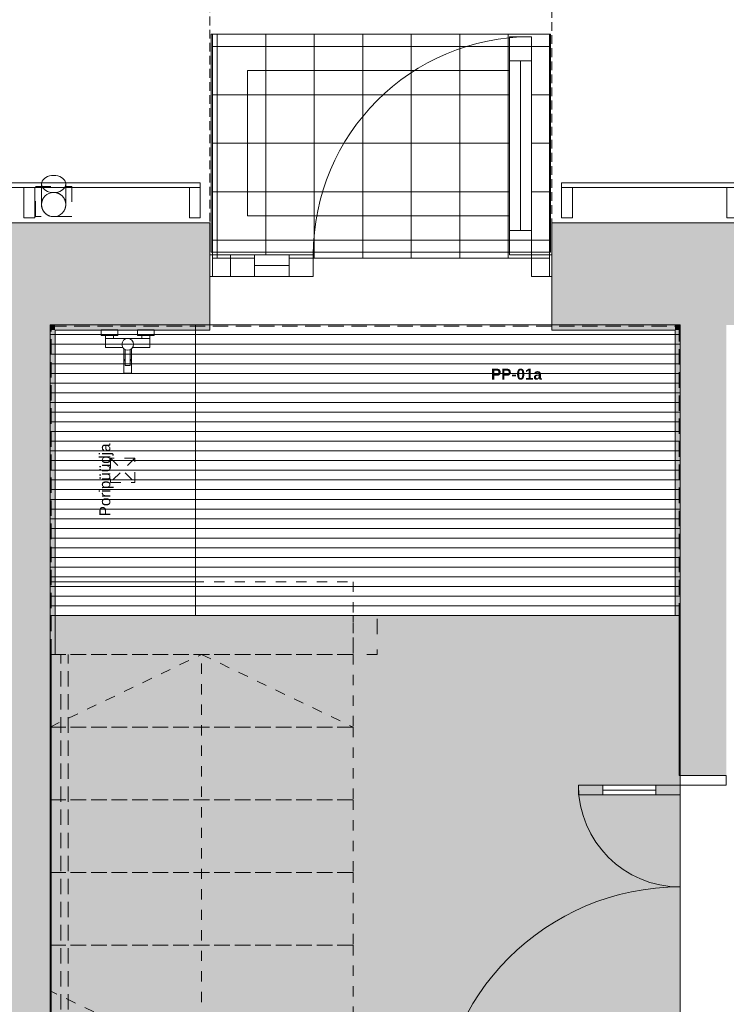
# Model space of a CAD drawing. Header units: millimetres. Extents: x -30 to 102382, y -31808 to 51594.
# Tile 158 of 172: x 74615 to 77530, y 35165 to 39230. Entities that reach past the tile are written whole.
import ezdxf

# ---------------------------------------------------------------- set-up
doc = ezdxf.new("R2010")
doc.units = ezdxf.units.MM
doc.header["$MEASUREMENT"] = 0
for name, pattern in [('Avanemissuund', [54, 36, -18]), ('Dashed', [127, 63.5, -63.5]), ('Dashed Small', [84.666667, 42.333333, -42.333333]), ('Hidden Line', [95.25, 63.5, -31.75]), ('Kontuurjoon 01', [95.25, 63.5, -31.75]), ('Small Dashed', [84.666667, 42.333333, -42.333333]), ('tl_xref_DASH_2.5-1.25', [3750, 2500, -1250]), ('Wipeout_Contour', [1000, 0, -1000])]:
    doc.linetypes.add(name, pattern=pattern)
for name, color, linetype in [('01 Tähis_ avatäited.AR', 7, 'Continuous'), ('04 Välissein kandev proj.AR', 7, 'Continuous'), ('05 Sisesein proj.AR', 7, 'Continuous'), ('06 Põrand proj.AR', 7, 'Continuous'), ('10 Põrandakalded 2d.AR', 7, 'Continuous'), ('12 Varikatus välisosa.AR', 7, 'Continuous'), ('13 Fassaadikate välisosa.AR', 7, 'Continuous'), ('15 Trepp siseosa.AR', 7, 'Continuous'), ('34 Sademeveeäravool 3d.AR', 7, 'Continuous'), ('38 Jalapuhastusrestid.AR', 7, 'Continuous'), ('43 Sanitaartehnika.SA', 7, 'Continuous'), ('44 Sisustus_ erimööbel tähis.SA', 7, 'Continuous'), ('46 Piire siseosa 1 hidden.SA', 7, 'Continuous'), ('47 Siseviimistlus_ põrand.SA', 7, 'Continuous'), ('47 Siseviimistlus_ sein.SA', 7, 'Continuous'), ('65 SA-VK põrandatrapid.SA', 7, 'Continuous')]:
    doc.layers.add(name, color=color, linetype=linetype)
doc.styles.add('GENERATED_STYLE_2', font='arial.ttf')
doc.styles.add('GENERATED_STYLE_3', font='arial.ttf')
pattern_1 = [(180, (74740, 37970), (0, 40), [])]

# ---------------------------------------------------------------- blocks, each defined once
blk = doc.blocks.new('Simple Door Opening_4')
at = {"layer": '47 Siseviimistlus_ sein.SA', "color": 7, "linetype": 'Continuous', "lineweight": 13}
for p, q in [((-705, 0), (-705, -21)), ((705, 0), (705, -21))]:
    blk.add_line(p, q, dxfattribs=at)
blk = doc.blocks.new('Simple Door Opening_7')
at = {"layer": '47 Siseviimistlus_ sein.SA', "color": 7, "linetype": 'Continuous', "lineweight": 13}
for p, q in [((-750, 0), (-750, 5)), ((750, 0), (750, 5))]:
    blk.add_line(p, q, dxfattribs=at)
blk = doc.blocks.new('Downspout Complex 26[223]_2', base_point=(74755, 38462))
at = {"layer": '34 Sademeveeäravool 3d.AR', "color": 7, "linetype": 'Dashed', "lineweight": 20}
for p, q in [((74680, 38542), (74830, 38542)), ((74680, 38417), (74680, 38542)), ((74830, 38542), (74830, 38417)), ((74830, 38417), (74680, 38417))]:
    blk.add_line(p, q, dxfattribs=at)
at = {"layer": '34 Sademeveeäravool 3d.AR', "color": 7, "linetype": 'Continuous', "lineweight": 20}
for p, q in [((74705, 38467), (74705, 38551.9)), ((74805, 38551.9), (74805, 38467))]:
    blk.add_line(p, q, dxfattribs=at)
at = {"layer": '34 Sademeveeäravool 3d.AR', "color": 7, "linetype": 'Continuous', "lineweight": 20, "flags": 128}
blk.add_lwpolyline([(74705, 38551.9), (74705.8, 38558), (74708, 38563.9), (74711.7, 38569.5), (74716.7, 38574.6), (74722.9, 38578.9), (74730, 38582.5), (74737.9, 38585.1), (74746.3, 38586.7), (74755, 38587.2), (74763.7, 38586.7), (74772.1, 38585.1), (74780, 38582.5), (74787.1, 38578.9), (74793.3, 38574.6), (74798.3, 38569.5), (74802, 38563.9), (74804.2, 38558), (74805, 38551.9), (74804.2, 38545.7), (74802, 38539.8), (74798.3, 38534.2), (74793.3, 38529.1), (74787.1, 38524.8), (74780, 38521.2), (74772.1, 38518.6), (74763.7, 38517), (74755, 38516.5), (74746.3, 38517), (74737.9, 38518.6), (74730, 38521.2), (74722.9, 38524.8), (74716.7, 38529.1), (74711.7, 38534.2), (74708, 38539.8), (74705.8, 38545.7)], close=True, dxfattribs=at)
for points in [[(74705, 38467, -1), (74805, 38467, -1)], [(74705, 38467, -1), (74805, 38467, -1)], [(74805, 38467, -1), (74705, 38467, -1)]]:
    blk.add_lwpolyline(points, format="xyb", close=True, dxfattribs=at)
at = {"layer": '34 Sademeveeäravool 3d.AR', "color": 7, "linetype": 'Dashed', "lineweight": 20}
for start, end in [(0, 180), (180, 0)]:
    blk.add_arc((74755, 38467), 50, start, end, dxfattribs=at)
blk = doc.blocks.new('FSD-01[382]_2', base_point=(76850, 38412))
at = {"color": 254, "linetype": 'Wipeout_Contour', "lineweight": 0, "ltscale": 343852.821031}
blk.add_wipeout([(76850, 38412), (76895, 38412), (76895, 38537), (76850, 38537)], dxfattribs=at).dxf.layer = '13 Fassaadikate välisosa.AR'
at = {"color": 254, "linetype": 'Wipeout_Contour', "lineweight": 0, "ltscale": 346296.276529}
blk.add_wipeout([(77532.5, 38412), (77577.5, 38412), (77577.5, 38537), (77532.5, 38537)], dxfattribs=at).dxf.layer = '13 Fassaadikate välisosa.AR'
at = {"color": 254, "linetype": 'Wipeout_Contour', "lineweight": 0, "ltscale": 348743.982803}
blk.add_wipeout([(78215, 38412), (78260, 38412), (78260, 38537), (78215, 38537)], dxfattribs=at).dxf.layer = '13 Fassaadikate välisosa.AR'
at = {"layer": '13 Fassaadikate välisosa.AR', "color": 7, "linetype": 'Continuous', "lineweight": 20}
for p, q in [((78260, 38557), (76850, 38557)), ((76850, 38557), (76850, 38537)), ((78260, 38557), (76850, 38557)), ((76850, 38557), (76850, 38537)), ((78260, 38557), (76850, 38557)), ((76850, 38557), (76850, 38537)), ((78260, 38557), (76850, 38557)), ((76850, 38557), (76850, 38537)), ((76895, 38537), (76850, 38537)), ((76850, 38537), (76850, 38412)), ((78260, 38537), (76850, 38537)), ((78260, 38537), (76850, 38537)), ((78260, 38537), (76850, 38537)), ((78260, 38537), (76850, 38537)), ((76895, 38412), (76895, 38537)), ((77577.5, 38537), (77532.5, 38537)), ((77532.5, 38537), (77532.5, 38412)), ((77577.5, 38412), (77577.5, 38537)), ((78260, 38537), (78215, 38537)), ((78215, 38537), (78215, 38412)), ((78260, 38557), (78260, 38537)), ((78260, 38557), (78260, 38537)), ((78260, 38557), (78260, 38537)), ((78260, 38557), (78260, 38537)), ((78260, 38412), (78260, 38537)), ((76850, 38412), (76895, 38412)), ((77532.5, 38412), (77577.5, 38412)), ((78215, 38412), (78260, 38412))]:
    blk.add_line(p, q, dxfattribs=at)
blk = doc.blocks.new('FSD-02[383]_2', base_point=(76850, 38412))
at = {"color": 254, "linetype": 'Wipeout_Contour', "lineweight": 0, "ltscale": 343852.821037}
blk.add_wipeout([(76850, 38412), (76895, 38412), (76895, 38537), (76850, 38537)], dxfattribs=at).dxf.layer = '13 Fassaadikate välisosa.AR'
at = {"color": 254, "linetype": 'Wipeout_Contour', "lineweight": 0, "ltscale": 346296.276534}
blk.add_wipeout([(77532.5, 38412), (77577.5, 38412), (77577.5, 38537), (77532.5, 38537)], dxfattribs=at).dxf.layer = '13 Fassaadikate välisosa.AR'
at = {"color": 254, "linetype": 'Wipeout_Contour', "lineweight": 0, "ltscale": 348743.982809}
blk.add_wipeout([(78215, 38412), (78260, 38412), (78260, 38537), (78215, 38537)], dxfattribs=at).dxf.layer = '13 Fassaadikate välisosa.AR'
at = {"layer": '13 Fassaadikate välisosa.AR', "color": 7, "linetype": 'Continuous', "lineweight": 20}
for p, q in [((78260, 38557), (76850, 38557)), ((76850, 38557), (76850, 38537)), ((78260, 38557), (76850, 38557)), ((76850, 38557), (76850, 38537)), ((78260, 38557), (76850, 38557)), ((76850, 38557), (76850, 38537)), ((78260, 38557), (76850, 38557)), ((76850, 38557), (76850, 38537)), ((78260, 38557), (76850, 38557)), ((76850, 38557), (76850, 38537)), ((78260, 38557), (76850, 38557)), ((76850, 38557), (76850, 38537)), ((78260, 38557), (76850, 38557)), ((76850, 38557), (76850, 38537)), ((78260, 38557), (76850, 38557)), ((76850, 38557), (76850, 38537)), ((78260, 38557), (76850, 38557)), ((76850, 38557), (76850, 38537)), ((76895, 38537), (76850, 38537)), ((76850, 38537), (76850, 38412)), ((78260, 38537), (76850, 38537)), ((78260, 38537), (76850, 38537)), ((78260, 38537), (76850, 38537)), ((78260, 38537), (76850, 38537)), ((78260, 38537), (76850, 38537)), ((78260, 38537), (76850, 38537)), ((78260, 38537), (76850, 38537)), ((78260, 38537), (76850, 38537)), ((78260, 38537), (76850, 38537)), ((76895, 38412), (76895, 38537)), ((77577.5, 38537), (77532.5, 38537)), ((77532.5, 38537), (77532.5, 38412)), ((77577.5, 38412), (77577.5, 38537)), ((78260, 38537), (78215, 38537)), ((78215, 38537), (78215, 38412)), ((78260, 38557), (78260, 38537)), ((78260, 38557), (78260, 38537)), ((78260, 38557), (78260, 38537)), ((78260, 38557), (78260, 38537)), ((78260, 38557), (78260, 38537)), ((78260, 38557), (78260, 38537)), ((78260, 38557), (78260, 38537)), ((78260, 38557), (78260, 38537)), ((78260, 38557), (78260, 38537)), ((78260, 38412), (78260, 38537)), ((76850, 38412), (76895, 38412)), ((77532.5, 38412), (77577.5, 38412)), ((78215, 38412), (78260, 38412))]:
    blk.add_line(p, q, dxfattribs=at)
blk = doc.blocks.new('FSD-02[384]_2', base_point=(76850, 38412))
at = {"color": 254, "linetype": 'Wipeout_Contour', "lineweight": 0, "ltscale": 343852.821037}
blk.add_wipeout([(76850, 38412), (76895, 38412), (76895, 38537), (76850, 38537)], dxfattribs=at).dxf.layer = '13 Fassaadikate välisosa.AR'
at = {"color": 254, "linetype": 'Wipeout_Contour', "lineweight": 0, "ltscale": 346296.276534}
blk.add_wipeout([(77532.5, 38412), (77577.5, 38412), (77577.5, 38537), (77532.5, 38537)], dxfattribs=at).dxf.layer = '13 Fassaadikate välisosa.AR'
at = {"color": 254, "linetype": 'Wipeout_Contour', "lineweight": 0, "ltscale": 348743.982809}
blk.add_wipeout([(78215, 38412), (78260, 38412), (78260, 38537), (78215, 38537)], dxfattribs=at).dxf.layer = '13 Fassaadikate välisosa.AR'
at = {"layer": '13 Fassaadikate välisosa.AR', "color": 7, "linetype": 'Continuous', "lineweight": 20}
for p, q in [((78260, 38557), (76850, 38557)), ((76850, 38557), (76850, 38537)), ((78260, 38557), (76850, 38557)), ((76850, 38557), (76850, 38537)), ((78260, 38557), (76850, 38557)), ((76850, 38557), (76850, 38537)), ((78260, 38557), (76850, 38557)), ((76850, 38557), (76850, 38537)), ((78260, 38557), (76850, 38557)), ((76850, 38557), (76850, 38537)), ((78260, 38557), (76850, 38557)), ((76850, 38557), (76850, 38537)), ((78260, 38557), (76850, 38557)), ((76850, 38557), (76850, 38537)), ((78260, 38557), (76850, 38557)), ((76850, 38557), (76850, 38537)), ((78260, 38557), (76850, 38557)), ((76850, 38557), (76850, 38537)), ((76895, 38537), (76850, 38537)), ((76850, 38537), (76850, 38412)), ((78260, 38537), (76850, 38537)), ((78260, 38537), (76850, 38537)), ((78260, 38537), (76850, 38537)), ((78260, 38537), (76850, 38537)), ((78260, 38537), (76850, 38537)), ((78260, 38537), (76850, 38537)), ((78260, 38537), (76850, 38537)), ((78260, 38537), (76850, 38537)), ((78260, 38537), (76850, 38537)), ((76895, 38412), (76895, 38537)), ((77577.5, 38537), (77532.5, 38537)), ((77532.5, 38537), (77532.5, 38412)), ((77577.5, 38412), (77577.5, 38537)), ((78260, 38537), (78215, 38537)), ((78215, 38537), (78215, 38412)), ((78260, 38557), (78260, 38537)), ((78260, 38557), (78260, 38537)), ((78260, 38557), (78260, 38537)), ((78260, 38557), (78260, 38537)), ((78260, 38557), (78260, 38537)), ((78260, 38557), (78260, 38537)), ((78260, 38557), (78260, 38537)), ((78260, 38557), (78260, 38537)), ((78260, 38557), (78260, 38537)), ((78260, 38412), (78260, 38537)), ((76850, 38412), (76895, 38412)), ((77532.5, 38412), (77577.5, 38412)), ((78215, 38412), (78260, 38412))]:
    blk.add_line(p, q, dxfattribs=at)
blk = doc.blocks.new('FSD-01[385]_2', base_point=(73950, 38412))
at = {"color": 254, "linetype": 'Wipeout_Contour', "lineweight": 0, "ltscale": 333519.944221}
blk.add_wipeout([(73950, 38412), (73995, 38412), (73995, 38537), (73950, 38537)], dxfattribs=at).dxf.layer = '13 Fassaadikate välisosa.AR'
at = {"color": 254, "linetype": 'Wipeout_Contour', "lineweight": 0, "ltscale": 335944.289747}
blk.add_wipeout([(74632.5, 38412), (74677.5, 38412), (74677.5, 38537), (74632.5, 38537)], dxfattribs=at).dxf.layer = '13 Fassaadikate välisosa.AR'
at = {"color": 254, "linetype": 'Wipeout_Contour', "lineweight": 0, "ltscale": 338373.291248}
blk.add_wipeout([(75315, 38412), (75360, 38412), (75360, 38537), (75315, 38537)], dxfattribs=at).dxf.layer = '13 Fassaadikate välisosa.AR'
at = {"layer": '13 Fassaadikate välisosa.AR', "color": 7, "linetype": 'Continuous', "lineweight": 20}
for p, q in [((75360, 38557), (73950, 38557)), ((73950, 38557), (73950, 38537)), ((75360, 38557), (73950, 38557)), ((73950, 38557), (73950, 38537)), ((75360, 38557), (73950, 38557)), ((73950, 38557), (73950, 38537)), ((75360, 38557), (73950, 38557)), ((73950, 38557), (73950, 38537)), ((73995, 38537), (73950, 38537)), ((73950, 38537), (73950, 38412)), ((75360, 38537), (73950, 38537)), ((75360, 38537), (73950, 38537)), ((75360, 38537), (73950, 38537)), ((75360, 38537), (73950, 38537)), ((73995, 38412), (73995, 38537)), ((74677.5, 38537), (74632.5, 38537)), ((74632.5, 38537), (74632.5, 38412)), ((74677.5, 38412), (74677.5, 38537)), ((75360, 38537), (75315, 38537)), ((75315, 38537), (75315, 38412)), ((75360, 38557), (75360, 38537)), ((75360, 38557), (75360, 38537)), ((75360, 38557), (75360, 38537)), ((75360, 38557), (75360, 38537)), ((75360, 38412), (75360, 38537)), ((73950, 38412), (73995, 38412)), ((74632.5, 38412), (74677.5, 38412)), ((75315, 38412), (75360, 38412))]:
    blk.add_line(p, q, dxfattribs=at)
blk = doc.blocks.new('FSD-02[386]_2', base_point=(73950, 38412))
at = {"color": 254, "linetype": 'Wipeout_Contour', "lineweight": 0, "ltscale": 333519.944227}
blk.add_wipeout([(73950, 38412), (73995, 38412), (73995, 38537), (73950, 38537)], dxfattribs=at).dxf.layer = '13 Fassaadikate välisosa.AR'
at = {"color": 254, "linetype": 'Wipeout_Contour', "lineweight": 0, "ltscale": 335944.289752}
blk.add_wipeout([(74632.5, 38412), (74677.5, 38412), (74677.5, 38537), (74632.5, 38537)], dxfattribs=at).dxf.layer = '13 Fassaadikate välisosa.AR'
at = {"color": 254, "linetype": 'Wipeout_Contour', "lineweight": 0, "ltscale": 338373.291254}
blk.add_wipeout([(75315, 38412), (75360, 38412), (75360, 38537), (75315, 38537)], dxfattribs=at).dxf.layer = '13 Fassaadikate välisosa.AR'
at = {"layer": '13 Fassaadikate välisosa.AR', "color": 7, "linetype": 'Continuous', "lineweight": 20}
for p, q in [((75360, 38557), (73950, 38557)), ((73950, 38557), (73950, 38537)), ((75360, 38557), (73950, 38557)), ((73950, 38557), (73950, 38537)), ((75360, 38557), (73950, 38557)), ((73950, 38557), (73950, 38537)), ((75360, 38557), (73950, 38557)), ((73950, 38557), (73950, 38537)), ((75360, 38557), (73950, 38557)), ((73950, 38557), (73950, 38537)), ((75360, 38557), (73950, 38557)), ((73950, 38557), (73950, 38537)), ((75360, 38557), (73950, 38557)), ((73950, 38557), (73950, 38537)), ((75360, 38557), (73950, 38557)), ((73950, 38557), (73950, 38537)), ((75360, 38557), (73950, 38557)), ((73950, 38557), (73950, 38537)), ((73995, 38537), (73950, 38537)), ((73950, 38537), (73950, 38412)), ((75360, 38537), (73950, 38537)), ((75360, 38537), (73950, 38537)), ((75360, 38537), (73950, 38537)), ((75360, 38537), (73950, 38537)), ((75360, 38537), (73950, 38537)), ((75360, 38537), (73950, 38537)), ((75360, 38537), (73950, 38537)), ((75360, 38537), (73950, 38537)), ((75360, 38537), (73950, 38537)), ((73995, 38412), (73995, 38537)), ((74677.5, 38537), (74632.5, 38537)), ((74632.5, 38537), (74632.5, 38412)), ((74677.5, 38412), (74677.5, 38537)), ((75360, 38537), (75315, 38537)), ((75315, 38537), (75315, 38412)), ((75360, 38557), (75360, 38537)), ((75360, 38557), (75360, 38537)), ((75360, 38557), (75360, 38537)), ((75360, 38557), (75360, 38537)), ((75360, 38557), (75360, 38537)), ((75360, 38557), (75360, 38537)), ((75360, 38557), (75360, 38537)), ((75360, 38557), (75360, 38537)), ((75360, 38557), (75360, 38537)), ((75360, 38412), (75360, 38537)), ((73950, 38412), (73995, 38412)), ((74632.5, 38412), (74677.5, 38412)), ((75315, 38412), (75360, 38412))]:
    blk.add_line(p, q, dxfattribs=at)
blk = doc.blocks.new('FSD-02[387]_2', base_point=(73950, 38412))
at = {"color": 254, "linetype": 'Wipeout_Contour', "lineweight": 0, "ltscale": 333519.944227}
blk.add_wipeout([(73950, 38412), (73995, 38412), (73995, 38537), (73950, 38537)], dxfattribs=at).dxf.layer = '13 Fassaadikate välisosa.AR'
at = {"color": 254, "linetype": 'Wipeout_Contour', "lineweight": 0, "ltscale": 335944.289752}
blk.add_wipeout([(74632.5, 38412), (74677.5, 38412), (74677.5, 38537), (74632.5, 38537)], dxfattribs=at).dxf.layer = '13 Fassaadikate välisosa.AR'
at = {"color": 254, "linetype": 'Wipeout_Contour', "lineweight": 0, "ltscale": 338373.291254}
blk.add_wipeout([(75315, 38412), (75360, 38412), (75360, 38537), (75315, 38537)], dxfattribs=at).dxf.layer = '13 Fassaadikate välisosa.AR'
at = {"layer": '13 Fassaadikate välisosa.AR', "color": 7, "linetype": 'Continuous', "lineweight": 20}
for p, q in [((75360, 38557), (73950, 38557)), ((73950, 38557), (73950, 38537)), ((75360, 38557), (73950, 38557)), ((73950, 38557), (73950, 38537)), ((75360, 38557), (73950, 38557)), ((73950, 38557), (73950, 38537)), ((75360, 38557), (73950, 38557)), ((73950, 38557), (73950, 38537)), ((75360, 38557), (73950, 38557)), ((73950, 38557), (73950, 38537)), ((75360, 38557), (73950, 38557)), ((73950, 38557), (73950, 38537)), ((75360, 38557), (73950, 38557)), ((73950, 38557), (73950, 38537)), ((75360, 38557), (73950, 38557)), ((73950, 38557), (73950, 38537)), ((75360, 38557), (73950, 38557)), ((73950, 38557), (73950, 38537)), ((73995, 38537), (73950, 38537)), ((73950, 38537), (73950, 38412)), ((75360, 38537), (73950, 38537)), ((75360, 38537), (73950, 38537)), ((75360, 38537), (73950, 38537)), ((75360, 38537), (73950, 38537)), ((75360, 38537), (73950, 38537)), ((75360, 38537), (73950, 38537)), ((75360, 38537), (73950, 38537)), ((75360, 38537), (73950, 38537)), ((75360, 38537), (73950, 38537)), ((73995, 38412), (73995, 38537)), ((74677.5, 38537), (74632.5, 38537)), ((74632.5, 38537), (74632.5, 38412)), ((74677.5, 38412), (74677.5, 38537)), ((75360, 38537), (75315, 38537)), ((75315, 38537), (75315, 38412)), ((75360, 38557), (75360, 38537)), ((75360, 38557), (75360, 38537)), ((75360, 38557), (75360, 38537)), ((75360, 38557), (75360, 38537)), ((75360, 38557), (75360, 38537)), ((75360, 38557), (75360, 38537)), ((75360, 38557), (75360, 38537)), ((75360, 38557), (75360, 38537)), ((75360, 38557), (75360, 38537)), ((75360, 38412), (75360, 38537)), ((73950, 38412), (73995, 38412)), ((74632.5, 38412), (74677.5, 38412)), ((75315, 38412), (75360, 38412))]:
    blk.add_line(p, q, dxfattribs=at)
blk = doc.blocks.new('Double Door 26_2')
at = {"layer": '05 Sisesein proj.AR', "color": 7, "linetype": 'Continuous', "lineweight": 13}
for p, q in [((670, 1000), (710, 1000)), ((-670, 420), (-710, 420)), ((-710, 0), (-750, 0)), ((-750, 0), (-750, -190)), ((-750, 0), (-750, -190)), ((-750, 0), (-750, -190)), ((-710, -190), (-710, 0)), ((-710, 0), (-670, 0)), ((710, 0), (670, 0)), ((750, 0), (710, 0)), ((710, 0), (710, -190)), ((750, -190), (750, 0)), ((750, 0), (750, -190)), ((750, 0), (750, -190)), ((-750, -190), (-710, -190)), ((710, -190), (750, -190))]:
    blk.add_line(p, q, dxfattribs=at)
for centre, radius, start, end in [((710, 0), 1000, 90, 180), ((-710, 0), 420, 0, 90)]:
    blk.add_arc(centre, radius, start, end, dxfattribs=at)
at = {"color": 254, "linetype": 'Wipeout_Contour', "lineweight": 0, "ltscale": 3694.240183}
blk.add_wipeout([(710, 900), (690, 900), (690, 100), (710, 100)], dxfattribs=at).dxf.layer = '05 Sisesein proj.AR'
at = {"color": 254, "linetype": 'Wipeout_Contour', "lineweight": 0, "ltscale": 2953.677448}
blk.add_wipeout([(-710, 320), (-710, 100), (-690, 100), (-690, 320)], dxfattribs=at).dxf.layer = '05 Sisesein proj.AR'
at = {"layer": '05 Sisesein proj.AR', "color": 7, "linetype": 'Continuous', "lineweight": 13, "flags": 128}
for points in [[(710, 900), (710, 100), (690, 100), (690, 900)], [(-710, 320), (-710, 100), (-690, 100), (-690, 320)]]:
    blk.add_lwpolyline(points, close=True, dxfattribs=at)
at = {"color": 254, "linetype": 'Wipeout_Contour', "lineweight": 0, "ltscale": 3630.308583}
blk.add_wipeout([(690, 900), (670, 900), (670, 100), (690, 100)], dxfattribs=at).dxf.layer = '05 Sisesein proj.AR'
at = {"color": 254, "linetype": 'Wipeout_Contour', "lineweight": 0, "ltscale": 2877.810467}
blk.add_wipeout([(-690, 320), (-690, 100), (-670, 100), (-670, 320)], dxfattribs=at).dxf.layer = '05 Sisesein proj.AR'
at = {"layer": '05 Sisesein proj.AR', "color": 7, "linetype": 'Continuous', "lineweight": 13}
for p, q in [((670, 900), (670, 1000)), ((710, 1000), (710, 900)), ((710, 900), (670, 900)), ((690, 900), (690, 100)), ((-710, 420), (-710, 320)), ((-670, 320), (-670, 420)), ((-710, 320), (-670, 320)), ((-690, 320), (-690, 100)), ((-670, 100), (-710, 100)), ((-710, 100), (-710, 0)), ((-670, 0), (-670, 100)), ((670, 0), (670, 100)), ((670, 100), (710, 100)), ((710, 100), (710, 0))]:
    blk.add_line(p, q, dxfattribs=at)
at = {"layer": '05 Sisesein proj.AR', "color": 7, "linetype": 'Continuous', "lineweight": 13, "flags": 128}
for points in [[(690, 900), (690, 100), (670, 100), (670, 900)], [(-690, 320), (-690, 100), (-670, 100), (-670, 320)]]:
    blk.add_lwpolyline(points, close=True, dxfattribs=at)
blk = doc.blocks.new('Label_50_2', base_point=(75004.5, 37336.3))
at = {"layer": '44 Sisustus_ erimööbel tähis.SA', "color": 8, "lineweight": 13, "insert": (74943.8, 37180.2), "char_height": 45, "attachment_point": 1, "rotation": 90, "style": 'GENERATED_STYLE_3'}
blk.add_mtext('{\\A1;\\fArial|b0|i0|c0|p0;Poripüüdja {\\A1;\\fArial|b0|i0|c0|p0;\\H0.66000x;\\S^  ;}{\\A1;\\fArial|b0|i0|c0|p0;\\H0.66000x;\\S^  ;}}', dxfattribs=at)
blk = doc.blocks.new('Label_102_2', base_point=(76671.1, 37729.2))
at = {"layer": '01 Tähis_ avatäited.AR', "color": 7, "lineweight": 13, "insert": (76559.6, 37789.2), "char_height": 45, "attachment_point": 1, "style": 'GENERATED_STYLE_2'}
blk.add_mtext('{\\A1;\\fArial|b1|i0|c0|p0;PP-01a{\\A1;\\fArial|b1|i0|c0|p0;\\H0.66000x;\\S^  ;}{\\A1;\\fArial|b1|i0|c0|p0;\\H0.66000x;\\S^  ;} }', dxfattribs=at)
blk = doc.blocks.new('Double Door 26_6')
at = {"layer": '04 Välissein kandev proj.AR', "color": 7, "linetype": 'Continuous', "lineweight": 13}
for p, q in [((531, 900), (621, 900)), ((-705, 132), (-705, 110)), ((705, 132), (705, 110)), ((-705, 110), (-705, 60)), ((705, 110), (705, 60)), ((-705, 60), (-705, 0)), ((705, 60), (705, 0)), ((-695, 0), (-705, 0)), ((-705, 0), (-705, -90)), ((-705, 0), (-705, -90)), ((-705, 0), (-705, -90)), ((-621, 0), (-695, 0)), ((-695, 0), (-695, -90)), ((-621, -90), (-621, 0)), ((-621, 0), (-621, -90)), ((-279, -90), (-279, 0)), ((621, 0), (531, 0)), ((695, 0), (621, 0)), ((621, 0), (621, -90)), ((695, 0), (705, 0)), ((695, -90), (695, 0)), ((705, 0), (705, -90)), ((705, 0), (705, -90)), ((705, 0), (705, -90)), ((-695, -90), (-705, -90)), ((-705, -90), (-705, -100)), ((-705, -100), (-705, -290)), ((-695, -90), (-621, -90)), ((621, -90), (695, -90)), ((695, -90), (705, -90)), ((705, -90), (705, -100)), ((705, -100), (705, -290))]:
    blk.add_line(p, q, dxfattribs=at)
blk.add_arc((621, 0), 900, 90, 180, dxfattribs=at)
at = {"color": 254, "linetype": 'Wipeout_Contour', "lineweight": 0, "ltscale": 1804.581824}
blk.add_wipeout([(-379, 0), (-521, 0), (-521, -45), (-379, -45)], dxfattribs=at).dxf.layer = '04 Välissein kandev proj.AR'
at = {"layer": '04 Välissein kandev proj.AR', "color": 7, "linetype": 'Continuous', "lineweight": 13}
for p, q in [((-521, 0), (-621, 0)), ((-279, 0), (-379, 0))]:
    blk.add_line(p, q, dxfattribs=at)
at = {"layer": '04 Välissein kandev proj.AR', "color": 7, "linetype": 'Continuous', "lineweight": 13, "flags": 128}
blk.add_lwpolyline([(-379, 0), (-521, 0), (-521, -45), (-379, -45)], close=True, dxfattribs=at)
at = {"color": 254, "linetype": 'Wipeout_Contour', "lineweight": 0, "ltscale": 3211.738758}
blk.add_wipeout([(621, 800), (576, 800), (576, 100), (621, 100)], dxfattribs=at).dxf.layer = '04 Välissein kandev proj.AR'
at = {"layer": '04 Välissein kandev proj.AR', "color": 7, "linetype": 'Continuous', "lineweight": 13}
for p, q in [((621, 900), (621, 800)), ((621, 100), (621, 0))]:
    blk.add_line(p, q, dxfattribs=at)
at = {"layer": '04 Välissein kandev proj.AR', "color": 7, "linetype": 'Continuous', "lineweight": 13, "flags": 128}
blk.add_lwpolyline([(621, 800), (621, 100), (576, 100), (576, 800)], close=True, dxfattribs=at)
at = {"color": 254, "linetype": 'Wipeout_Contour', "lineweight": 0, "ltscale": 1822.797097}
blk.add_wipeout([(-379, -45), (-521, -45), (-521, -90), (-379, -90)], dxfattribs=at).dxf.layer = '04 Välissein kandev proj.AR'
at = {"layer": '04 Välissein kandev proj.AR', "color": 7, "linetype": 'Continuous', "lineweight": 13}
for p, q in [((-521, -90), (-521, 0)), ((-379, 0), (-379, -90)), ((-379, -45), (-521, -45)), ((-621, -90), (-521, -90)), ((-379, -90), (-279, -90))]:
    blk.add_line(p, q, dxfattribs=at)
at = {"layer": '04 Välissein kandev proj.AR', "color": 7, "linetype": 'Continuous', "lineweight": 13, "flags": 128}
blk.add_lwpolyline([(-379, -45), (-521, -45), (-521, -90), (-379, -90)], close=True, dxfattribs=at)
at = {"color": 254, "linetype": 'Wipeout_Contour', "lineweight": 0, "ltscale": 3070.492797}
blk.add_wipeout([(576, 800), (531, 800), (531, 100), (576, 100)], dxfattribs=at).dxf.layer = '04 Välissein kandev proj.AR'
at = {"layer": '04 Välissein kandev proj.AR', "color": 7, "linetype": 'Continuous', "lineweight": 13}
for p, q in [((531, 800), (531, 900)), ((621, 800), (531, 800)), ((576, 800), (576, 100)), ((531, 0), (531, 100)), ((531, 100), (621, 100))]:
    blk.add_line(p, q, dxfattribs=at)
at = {"layer": '04 Välissein kandev proj.AR', "color": 7, "linetype": 'Continuous', "lineweight": 13, "flags": 128}
blk.add_lwpolyline([(576, 800), (576, 100), (531, 100), (531, 800)], close=True, dxfattribs=at)
blk = doc.blocks.new('Wall Mounted Tap 26[666]_2', base_point=(75060.5, 37950))
at = {"layer": '43 Sanitaartehnika.SA', "color": 7, "linetype": 'Continuous', "lineweight": 20}
for p, q in [((75002.5, 37926), (74968.5, 37926)), ((75118.5, 37926), (75152.5, 37926)), ((75002.5, 37914), (74968.5, 37914)), ((75118.5, 37914), (75152.5, 37914)), ((75050.5, 37868.2), (75050.5, 37803)), ((75070.5, 37803), (75070.5, 37868.2)), ((75050.5, 37803), (75070.5, 37803))]:
    blk.add_line(p, q, dxfattribs=at)
at = {"layer": '43 Sanitaartehnika.SA', "color": 7, "linetype": 'Continuous', "lineweight": 20, "flags": 128}
blk.add_lwpolyline([(75044.4, 37771.3), (75076.7, 37771.3), (75076.7, 37821.7), (75076.7, 37835), (75076.7, 37872.3, 0.06464), (75080.7, 37877), (75152.5, 37877), (75152.5, 37926), (75169.5, 37926), (75169.5, 37950), (75101.5, 37950), (75101.5, 37926), (75118.5, 37926), (75118.5, 37914), (75002.5, 37914), (75002.5, 37926), (75019.5, 37926), (75019.5, 37950), (74951.5, 37950), (74951.5, 37926), (74968.5, 37926), (74968.5, 37877), (75040.4, 37877, 0.06464), (75044.4, 37872.3)], format="xyb", close=True, dxfattribs=at)
at = {"layer": '43 Sanitaartehnika.SA', "color": 7, "linetype": 'Continuous', "lineweight": 20}
blk.add_circle((75060.5, 37890), 24, dxfattribs=at)
for start, end in [(146.4033, 213.5967), (326.4033, 33.5967)]:
    blk.add_arc((75060.5, 37824.6), 12, start, end, dxfattribs=at)

msp = doc.modelspace()

# ---------------------------------------------------------------- hatches: boundary and pattern name
at = {"layer": '47 Siseviimistlus_ sein.SA', "linetype": 'Continuous', "lineweight": 13}
msp.add_hatch(color=252, dxfattribs=at).paths.add_polyline_path([(74745, 30505), (74745, 36609.9), (74740, 36609.9), (74740, 30505)])

# ---------------------------------------------------------------- linework, layer by layer
at = {"layer": '04 Välissein kandev proj.AR', "color": 7, "linetype": 'Continuous', "lineweight": 20}
for p, q in [((75400, 38170), (75400, 38160)), ((76810, 38170), (76810, 38160))]:
    msp.add_line(p, q, dxfattribs=at)
at = {"layer": '05 Sisesein proj.AR', "color": 7, "linetype": 'Continuous', "lineweight": 20}
msp.add_line((77340, 36109.9), (77530, 36109.9), dxfattribs=at)
at = {"layer": '15 Trepp siseosa.AR', "color": 7, "linetype": 'Dashed Small', "lineweight": 20}
for p, q in [((74740, 36309.9), (74740, 36609.9)), ((75990, 36609.9), (75990, 36309.9)), ((74740, 36009.9), (74740, 36309.9)), ((75990, 36309.9), (75990, 36009.9)), ((74740, 35709.9), (74740, 36009.9)), ((75990, 36009.9), (75990, 35709.9)), ((74740, 35409.9), (74740, 35709.9)), ((75990, 35709.9), (75990, 35409.9)), ((74740, 35220.9), (74740, 35409.9)), ((75990, 35409.9), (75990, 35109.9))]:
    msp.add_line(p, q, dxfattribs=at)
at = {"layer": '15 Trepp siseosa.AR', "color": 7, "linetype": 'Small Dashed', "lineweight": 20}
for p, q in [((74740, 36609.9), (75990, 36609.9)), ((75990, 36609.9), (74740, 36609.9)), ((74740, 36309.9), (75365, 36609.9)), ((75365, 34920.9), (75365, 36609.9)), ((75365, 36609.9), (75990, 36309.9)), ((74740, 36309.9), (75990, 36309.9)), ((75990, 36309.9), (74740, 36309.9)), ((74740, 36009.9), (75990, 36009.9)), ((75990, 36009.9), (74740, 36009.9)), ((74740, 35709.9), (75990, 35709.9)), ((75990, 35709.9), (74740, 35709.9)), ((74740, 35409.9), (75990, 35409.9)), ((75990, 35409.9), (74740, 35409.9)), ((75990, 34620.9), (74740, 35220.9))]:
    msp.add_line(p, q, dxfattribs=at)
at = {"layer": '15 Trepp siseosa.AR', "color": 7, "linetype": 'Dashed', "lineweight": 20, "flags": 128}
msp.add_lwpolyline([(74740, 37970), (74740, 36959.9), (75990, 36959.9), (75990, 36609.9), (76090, 36609.9), (76090, 36859.9), (77340, 36859.9), (77340, 37970)], close=True, dxfattribs=at)
at = {"layer": '46 Piire siseosa 1 hidden.SA', "color": 7, "linetype": 'Kontuurjoon 01', "lineweight": 20}
for p, q in [((74785, 31809.9), (74785, 36609.9)), ((74785, 31809.9), (74785, 36609.9)), ((74815, 31809.9), (74815, 36609.9)), ((74815, 31809.9), (74815, 36609.9))]:
    msp.add_line(p, q, dxfattribs=at)
at = {"layer": '47 Siseviimistlus_ sein.SA', "color": 7, "linetype": 'Continuous', "lineweight": 20}
msp.add_line((77340, 36109.9), (77335, 36109.9), dxfattribs=at)
at = {"layer": '47 Siseviimistlus_ sein.SA', "color": 7, "linetype": 'Continuous', "lineweight": 20, "flags": 128}
for points in [[(74740, 36609.9), (74740, 30505)], [(74745, 36609.9), (74761, 36609.9)], [(74745, 30505), (74745, 36609.9)]]:
    msp.add_lwpolyline(points, dxfattribs=at)

# ---------------------------------------------------------------- block references
at = {"layer": '13 Fassaadikate välisosa.AR', "color": 7, "linetype": 'Continuous', "lineweight": 20}
msp.add_blockref('FSD-01[382]_2', (76850, 38412), dxfattribs=at)
at = {"layer": '34 Sademeveeäravool 3d.AR', "color": 7, "linetype": 'Continuous', "lineweight": 20}
msp.add_blockref('Downspout Complex 26[223]_2', (74755, 38462), dxfattribs=at)
at = {"layer": '47 Siseviimistlus_ sein.SA', "color": 7, "linetype": 'Continuous', "lineweight": 13, "xscale": -1, "zscale": 1000, "rotation": 90}
msp.add_blockref('Simple Door Opening_7', (77340, 35359.9), dxfattribs=at)

# ---------------------------------------------------------------- wipeouts: each hides what was drawn before it
at = {"color": 254, "linetype": 'Wipeout_Contour', "lineweight": 0, "ltscale": 341537.946504}
msp.add_wipeout([(75410, 39170), (75410, 38245), (76800, 38245), (76800, 39170)], dxfattribs=at).dxf.layer = '38 Jalapuhastusrestid.AR'

# ---------------------------------------------------------------- next in the draw order: hatches: boundary and pattern name
at = {"layer": '04 Välissein kandev proj.AR', "linetype": 'Continuous', "lineweight": 13}
for points in [[(73910, 38320), (75400, 38320), (75400, 38370), (73910, 38370)], [(76810, 38320), (79750, 38320), (79750, 38370), (76810, 38370)], [(73910, 38160), (75400, 38160), (75400, 38320), (73910, 38320)], [(76810, 38160), (79750, 38160), (79750, 38252), (79750, 38320), (76810, 38320)]]:
    msp.add_hatch(color=252, dxfattribs=at).paths.add_polyline_path(points)
at = {"layer": '38 Jalapuhastusrestid.AR', "linetype": 'Continuous', "lineweight": 13}
h = msp.add_hatch(dxfattribs=at)
h.set_pattern_fill('70_Kiht__keevisvõrk_0002', color=253, style=0, pattern_type=2)
h.set_pattern_definition([(0, (76830, 37720), (0, 200), []), (90, (76830, 37720), (-200, 0), [])])
h.paths.add_polyline_path([(75410, 39170), (75410, 38245), (76800, 38245), (76800, 39170)])

# ---------------------------------------------------------------- next in the draw order: linework, layer by layer
at = {"layer": '04 Välissein kandev proj.AR', "color": 7, "linetype": 'Continuous', "lineweight": 20}
for p, q in [((75400, 38392), (75400, 38370)), ((76810, 38392), (76810, 38370)), ((75400, 38370), (75400, 38320)), ((76810, 38370), (76810, 38320)), ((75400, 38320), (75400, 38260)), ((76810, 38320), (76810, 38260)), ((75400, 38260), (75400, 38170)), ((76810, 38260), (76810, 38170))]:
    msp.add_line(p, q, dxfattribs=at)
at = {"layer": '12 Varikatus välisosa.AR', "color": 252, "linetype": 'Avanemissuund', "lineweight": 13}
msp.add_lwpolyline([(76810, 38320), (76810, 40052.7), (75400, 40052.7), (75400, 38320)], dxfattribs=at)
at = {"layer": '38 Jalapuhastusrestid.AR', "color": 7, "linetype": 'Continuous', "lineweight": 20, "flags": 128}
for points in [[(75405, 39170), (76805, 39170)], [(75405, 38270), (75405, 39170)], [(75405, 39170), (76805, 39170)], [(75405, 38270), (75405, 39170)], [(75410, 39170), (76800, 39170)], [(75410, 38245), (75410, 39170)], [(76800, 39170), (76800, 38245)], [(76805, 39170), (76805, 38270)], [(76805, 39170), (76805, 38270)], [(75555, 39020), (75555, 38420)], [(76655, 39020), (75555, 39020)], [(76655, 38420), (76655, 39020)], [(75555, 38420), (76655, 38420)], [(76805, 38270), (75405, 38270)], [(76805, 38270), (75405, 38270)], [(76800, 38245), (75410, 38245)]]:
    msp.add_lwpolyline(points, dxfattribs=at)

# ---------------------------------------------------------------- next in the draw order: block references
at = {"layer": '13 Fassaadikate välisosa.AR', "color": 7, "linetype": 'Continuous', "lineweight": 20}
for name, p in [('FSD-01[385]_2', (73950, 38412)), ('FSD-02[383]_2', (76850, 38412))]:
    msp.add_blockref(name, p, dxfattribs=at)

# ---------------------------------------------------------------- next in the draw order: wipeouts: each hides what was drawn before it
at = {"color": 254, "linetype": 'Wipeout_Contour', "lineweight": 0, "ltscale": 677032.197591}
msp.add_wipeout([(74740, 37970), (74740, 36909.9), (75990, 36909.9), (75990, 36784.9), (76090, 36784.9), (76090, 36909.9), (77340, 36909.9), (77340, 37970)], dxfattribs=at).dxf.layer = '47 Siseviimistlus_ põrand.SA'

# ---------------------------------------------------------------- next in the draw order: hatches: boundary and pattern name
at = {"layer": '05 Sisesein proj.AR', "linetype": 'Continuous', "lineweight": 13}
msp.add_hatch(color=252, dxfattribs=at).paths.add_polyline_path([(74740, 30500), (74740, 37970), (74550, 37970), (74550, 30500)])
at = {"layer": '47 Siseviimistlus_ põrand.SA', "linetype": 'Continuous', "lineweight": 0}
msp.add_hatch(color=27, dxfattribs=at).paths.add_polyline_path([(77340, 36770), (74740, 36770), (74740, 30500), (77340, 30500)])
at = {"layer": '47 Siseviimistlus_ sein.SA', "linetype": 'Continuous', "lineweight": 13}
for points in [[(74761, 37949), (74740, 37970), (74740, 37949)], [(74761, 37970), (74740, 37970), (74761, 37949)], [(74740, 37949), (74740, 36609.9), (74761, 36609.9), (74761, 37949)]]:
    msp.add_hatch(color=252, dxfattribs=at).paths.add_polyline_path(points)

# ---------------------------------------------------------------- next in the draw order: linework, layer by layer
at = {"layer": '05 Sisesein proj.AR', "color": 7, "linetype": 'Continuous', "lineweight": 20, "flags": 128}
msp.add_lwpolyline([(74740, 30500), (74740, 37970)], dxfattribs=at)
at = {"layer": '10 Põrandakalded 2d.AR', "color": 8, "linetype": 'Dashed Small', "lineweight": 13}
for p, q in [((75089.6, 37419.9), (74989.6, 37419.9)), ((74989.6, 37419.9), (74989.6, 37319.9)), ((74989.6, 37419.9), (75089.6, 37319.9)), ((75089.6, 37419.9), (74989.6, 37319.9)), ((75089.6, 37319.9), (75089.6, 37419.9)), ((74989.6, 37319.9), (75089.6, 37319.9))]:
    msp.add_line(p, q, dxfattribs=at)
at = {"layer": '15 Trepp siseosa.AR', "color": 7, "linetype": 'Dashed Small', "lineweight": 20}
msp.add_line((74740, 36609.9), (74740, 36909.9), dxfattribs=at)
at = {"layer": '47 Siseviimistlus_ põrand.SA', "color": 253, "linetype": 'tl_xref_DASH_2.5-1.25', "lineweight": 13, "flags": 128}
for points in [[(74740, 37970), (74740, 36909.9), (75990, 36909.9), (75990, 36784.9), (76090, 36784.9), (76090, 36909.9), (77340, 36909.9), (77340, 37970)], [(77340, 36770), (74740, 36770), (74740, 30500), (77340, 30500)]]:
    msp.add_lwpolyline(points, close=True, dxfattribs=at)
at = {"layer": '47 Siseviimistlus_ sein.SA', "color": 7, "linetype": 'Continuous', "lineweight": 20, "flags": 128}
for points in [[(74740, 37970), (74740, 37949)], [(74740, 37949), (74740, 36609.9)], [(74761, 36609.9), (74761, 37949)]]:
    msp.add_lwpolyline(points, dxfattribs=at)
at = {"layer": '47 Siseviimistlus_ sein.SA', "color": 7, "linetype": 'Hidden Line', "lineweight": 20, "flags": 128}
for points in [[(74740, 37970), (74745, 37970)], [(74740, 37970), (74740, 36609.9)], [(74745, 36609.9), (74745, 37965)]]:
    msp.add_lwpolyline(points, dxfattribs=at)

# ---------------------------------------------------------------- next in the draw order: block references
at = {"layer": '13 Fassaadikate välisosa.AR', "color": 7, "linetype": 'Continuous', "lineweight": 20}
for name, p in [('FSD-02[386]_2', (73950, 38412)), ('FSD-02[384]_2', (76850, 38412))]:
    msp.add_blockref(name, p, dxfattribs=at)
at = {"layer": '43 Sanitaartehnika.SA', "color": 7, "linetype": 'Continuous', "lineweight": 20}
msp.add_blockref('Wall Mounted Tap 26[666]_2', (75060.5, 37950), dxfattribs=at)
at = {"layer": '44 Sisustus_ erimööbel tähis.SA', "color": 11, "linetype": 'Continuous', "lineweight": 13}
msp.add_blockref('Label_50_2', (75004.5, 37336.3), dxfattribs=at)

# ---------------------------------------------------------------- next in the draw order: hatches: boundary and pattern name
at = {"layer": '04 Välissein kandev proj.AR', "linetype": 'Continuous', "lineweight": 13}
msp.add_hatch(color=252, dxfattribs=at).paths.add_polyline_path([(76810, 38370), (79750, 38370), (79750, 38392), (76810, 38392)])

# ---------------------------------------------------------------- next in the draw order: linework, layer by layer
at = {"layer": '04 Välissein kandev proj.AR', "color": 7, "linetype": 'Continuous', "lineweight": 20, "flags": 128}
msp.add_lwpolyline([(79750, 38392), (76810, 38392)], dxfattribs=at)

# ---------------------------------------------------------------- next in the draw order: block references
at = {"layer": '13 Fassaadikate välisosa.AR', "color": 7, "linetype": 'Continuous', "lineweight": 20}
msp.add_blockref('FSD-02[387]_2', (73950, 38412), dxfattribs=at)

# ---------------------------------------------------------------- next in the draw order: wipeouts: each hides what was drawn before it
at = {"color": 254, "linetype": 'Wipeout_Contour', "lineweight": 0, "ltscale": 339994.498295}
msp.add_wipeout([(77340, 36770), (77340, 37970), (75339.6, 37970), (75339.6, 36770)], dxfattribs=at).dxf.layer = '47 Siseviimistlus_ põrand.SA'

# ---------------------------------------------------------------- next in the draw order: hatches: boundary and pattern name
at = {"layer": '04 Välissein kandev proj.AR', "linetype": 'Continuous', "lineweight": 13}
for points in [[(73910, 38370), (75400, 38370), (75400, 38392), (73910, 38392)], [(75400, 38160), (73910, 38160), (73910, 37970), (75400, 37970)], [(79750, 38160), (76810, 38160), (76810, 37970), (79750, 37970)]]:
    msp.add_hatch(color=252, dxfattribs=at).paths.add_polyline_path(points)
at = {"layer": '05 Sisesein proj.AR', "linetype": 'Continuous', "lineweight": 13}
msp.add_hatch(color=252, dxfattribs=at).paths.add_polyline_path([(77340, 36109.9), (77530, 36109.9), (77530, 37970), (77340, 37970)])
at = {"layer": '47 Siseviimistlus_ põrand.SA', "linetype": 'Continuous', "lineweight": 13}
h = msp.add_hatch(dxfattribs=at)
h.set_pattern_fill('80_SA_viimistlus_0002', color=253, style=0, pattern_type=2)
h.set_pattern_definition(pattern_1)
h.paths.add_polyline_path([(77340, 36770), (77340, 37970), (75339.6, 37970), (75339.6, 36770)])
at = {"layer": '47 Siseviimistlus_ sein.SA', "linetype": 'Continuous', "lineweight": 13}
for points in [[(74761, 37949), (75400, 37949), (75400, 37970), (74761, 37970)], [(76810, 37949), (77319, 37949), (77319, 37970), (76810, 37970)], [(77319, 37949), (77340, 37949), (77340, 37970)], [(77319, 37949), (77340, 37970), (77319, 37970)], [(77319, 37949), (77319, 36770), (77340, 36770), (77340, 37949)], [(77340, 36770), (77335, 36770), (77335, 36109.9), (77340, 36109.9)]]:
    msp.add_hatch(color=252, dxfattribs=at).paths.add_polyline_path(points)
at = {"layer": '65 SA-VK põrandatrapid.SA', "linetype": 'Continuous', "lineweight": 13}
h = msp.add_hatch(dxfattribs=at)
h.set_pattern_fill('80_SA_viimistlus_0002', color=252, style=0, pattern_type=2)
h.set_pattern_definition(pattern_1)
h.paths.add_polyline_path([(75339.6, 36770), (75339.6, 37970), (74740, 37970), (74740, 36770)])

# ---------------------------------------------------------------- next in the draw order: linework, layer by layer
at = {"layer": '04 Välissein kandev proj.AR', "color": 7, "linetype": 'Continuous', "lineweight": 20}
for p, q in [((75400, 38160), (75400, 37970)), ((76810, 38160), (76810, 37970))]:
    msp.add_line(p, q, dxfattribs=at)
at = {"layer": '04 Välissein kandev proj.AR', "color": 7, "linetype": 'Continuous', "lineweight": 20, "flags": 128}
for points in [[(75400, 38392), (73910, 38392)], [(74740, 37970), (75400, 37970)], [(76810, 37970), (77340, 37970)]]:
    msp.add_lwpolyline(points, dxfattribs=at)
at = {"layer": '05 Sisesein proj.AR', "color": 7, "linetype": 'Continuous', "lineweight": 20, "flags": 128}
msp.add_lwpolyline([(77340, 37970), (77340, 36109.9)], dxfattribs=at)
at = {"layer": '06 Põrand proj.AR', "color": 7, "linetype": 'Continuous', "lineweight": 20, "flags": 128}
for points in [[(74740, 36770), (77340, 36770), (77340, 37970), (74740, 37970)], [(74740, 30500), (77340, 30500), (77340, 36770), (74740, 36770)]]:
    msp.add_lwpolyline(points, close=True, dxfattribs=at)
at = {"layer": '15 Trepp siseosa.AR', "color": 7, "linetype": 'Small Dashed', "lineweight": 20}
msp.add_line((74740, 36909.9), (75990, 36909.9), dxfattribs=at)
at = {"layer": '15 Trepp siseosa.AR', "color": 7, "linetype": 'Dashed Small', "lineweight": 20}
msp.add_line((75990, 36909.9), (75990, 36609.9), dxfattribs=at)
at = {"layer": '47 Siseviimistlus_ põrand.SA', "color": 253, "linetype": 'tl_xref_DASH_2.5-1.25', "lineweight": 13, "flags": 128}
msp.add_lwpolyline([(77340, 36770), (77340, 37970), (75339.6, 37970), (75339.6, 36770)], close=True, dxfattribs=at)
at = {"layer": '47 Siseviimistlus_ sein.SA', "color": 7, "linetype": 'Continuous', "lineweight": 20}
for p, q in [((75400, 37949), (75400, 37970)), ((76810, 37949), (76810, 37970))]:
    msp.add_line(p, q, dxfattribs=at)
at = {"layer": '47 Siseviimistlus_ sein.SA', "color": 7, "linetype": 'Continuous', "lineweight": 20, "flags": 128}
for points in [[(75400, 37970), (74740, 37970)], [(77340, 37970), (76810, 37970)], [(77340, 37970), (77340, 37949)], [(74761, 37949), (75400, 37949)], [(76810, 37949), (77319, 37949)], [(77319, 37949), (77319, 36770)], [(77340, 36770), (77340, 37949)], [(77319, 36770), (77335, 36770)], [(77335, 36770), (77335, 36109.9)], [(77340, 36109.9), (77340, 36770)]]:
    msp.add_lwpolyline(points, dxfattribs=at)
at = {"layer": '47 Siseviimistlus_ sein.SA', "color": 7, "linetype": 'Hidden Line', "lineweight": 20, "flags": 128}
for points in [[(77340, 37970), (74745, 37970)], [(74745, 37965), (77335, 37965)], [(77335, 37965), (77335, 36770)], [(77340, 37970), (77340, 37965)], [(77340, 36770), (77340, 37965)]]:
    msp.add_lwpolyline(points, dxfattribs=at)
at = {"layer": '65 SA-VK põrandatrapid.SA', "color": 214, "linetype": 'tl_xref_DASH_2.5-1.25', "lineweight": 13, "flags": 128}
msp.add_lwpolyline([(75339.6, 36770), (75339.6, 37970), (74740, 37970), (74740, 36770)], close=True, dxfattribs=at)

# ---------------------------------------------------------------- next in the draw order: block references
at = {"layer": '01 Tähis_ avatäited.AR', "color": 7, "linetype": 'Continuous', "lineweight": 13}
msp.add_blockref('Label_102_2', (76671.1, 37729.2), dxfattribs=at)
at = {"layer": '47 Siseviimistlus_ sein.SA', "color": 7, "linetype": 'Continuous', "lineweight": 13, "zscale": 1000, "rotation": 180}
msp.add_blockref('Simple Door Opening_4', (76105, 37949), dxfattribs=at)

# ---------------------------------------------------------------- next in the draw order: block references
at = {"layer": '04 Välissein kandev proj.AR', "color": 7, "linetype": 'Continuous', "lineweight": 13, "zscale": 1000}
msp.add_blockref('Double Door 26_6', (76105, 38260), dxfattribs=at)
at = {"layer": '05 Sisesein proj.AR', "color": 7, "linetype": 'Continuous', "lineweight": 13, "xscale": -1, "zscale": 1000, "rotation": 90}
msp.add_blockref('Double Door 26_2', (77340, 35359.9), dxfattribs=at)

doc.saveas('drawing.dxf')
